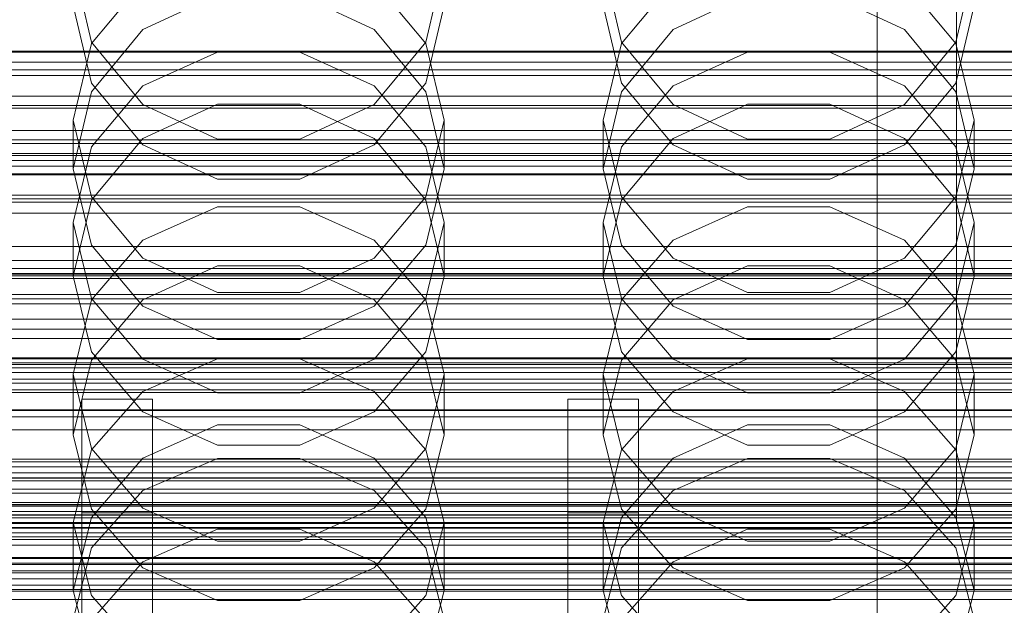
# Model space of a CAD drawing. Header units: millimetres. Extents: x -1970 to 61924, y -58230 to 6847.
# Tile 104 of 256: x -97 to 14, y -34444 to -34378. Entities that reach past the tile are written whole.
import ezdxf

# ---------------------------------------------------------------- set-up
doc = ezdxf.new("R2010")
doc.units = ezdxf.units.MM
for name, color, linetype, lineweight in [('COTAS_O', 1, 'Continuous', 0), ('COTAS_P', 1, 'Continuous', 0), ('frontal_briquetadora', 7, 'Continuous', 0), ('frontal_C01', 7, 'Continuous', 0), ('frontal_C02', 7, 'Continuous', 0), ('frontal_C03', 7, 'Continuous', 0), ('frontal_mezcladora', 7, 'Continuous', 0), ('frontal_secador', 7, 'Continuous', 0), ('frontal_tolva', 7, 'Continuous', 0), ('frontal_tolva-C01', 7, 'Continuous', 0)]:
    doc.layers.add(name, color=color, linetype=linetype, lineweight=lineweight)
doc.dimstyles.new('R19_100', dxfattribs={"dimtxt": 250, "dimasz": 150, "dimexe": 150, "dimexo": 80, "dimgap": 100, "dimtad": 1, "dimtih": 1, "dimtoh": 1, "dimdsep": 46, "dimcen": 0.09, "dimadec": 0, "dimazin": 0, "dimtfac": 1, "dimtdec": 4, "dimtofl": 0, "dimtmove": 0, "dimatfit": 3, "dimfxl": 1, "dimtolj": 1, "dimtzin": 0, "dimarcsym": 0})

# ---------------------------------------------------------------- blocks, each defined once
blk = doc.blocks.new('DIM_R26_43')
at = {"layer": 'COTAS_P'}
for p, q in [((-1750, -34600), (-1600, -34555)), ((2600, -34600), (2450, -34555)), ((-1750, -35500), (-1750, -34600)), ((-1750, -34600), (2600, -34600)), ((-1750, -34600), (-1600, -34645)), ((2600, -34600), (2450, -34645)), ((2600, -35500), (2600, -34600))]:
    blk.add_line(p, q, dxfattribs=at)
blk.add_text('4350 P', height=250, dxfattribs=at).set_placement((425, -34500))
blk = doc.blocks.new('DIM_R26_46')
at = {"layer": 'COTAS_O'}
for p, q in [((-1725, -33700), (-1575, -33655)), ((1725, -33700), (1575, -33655)), ((-1725, -34400), (-1725, -33700)), ((-1725, -33700), (1725, -33700)), ((-1725, -33700), (-1575, -33745)), ((1725, -33700), (1575, -33745)), ((1725, -34400), (1725, -33700))]:
    blk.add_line(p, q, dxfattribs=at)
blk.add_text('3450 O', height=250, dxfattribs=at).set_placement((0, -33600))
blk = doc.blocks.new('DIM_R26_48')
at = {"layer": 'COTAS_O'}
for p, q in [((-650, -33700), (50, -33700)), ((50, -33700), (5, -33850)), ((50, -34900), (50, -33700)), ((50, -33700), (95, -33850)), ((50, -34900), (5, -34750)), ((50, -34900), (95, -34750)), ((-650, -34900), (50, -34900))]:
    blk.add_line(p, q, dxfattribs=at)
blk.add_text('1200 O', height=250, rotation=90, dxfattribs=at).set_placement((-50, -34300))
blk = doc.blocks.new('DIM_R26_49')
at = {"layer": 'COTAS_O'}
for p, q in [((-650, -34200), (-500, -34155)), ((650, -34200), (500, -34155)), ((-650, -34900), (-650, -34200)), ((-650, -34200), (650, -34200)), ((-650, -34200), (-500, -34245)), ((650, -34200), (500, -34245)), ((650, -34900), (650, -34200))]:
    blk.add_line(p, q, dxfattribs=at)
blk.add_text('1300 O', height=250, dxfattribs=at).set_placement((0, -34100))
blk = doc.blocks.new('DIM_R26_54')
at = {"layer": 'COTAS_P'}
for p, q in [((-305, -34680), (395, -34680)), ((395, -34680), (350, -34830)), ((395, -36000), (395, -34680)), ((395, -34680), (440, -34830)), ((395, -36000), (350, -35850)), ((395, -36000), (440, -35850)), ((-305, -36000), (395, -36000))]:
    blk.add_line(p, q, dxfattribs=at)
blk.add_text('1320 P', height=250, rotation=90, dxfattribs=at).set_placement((295, -35340))

msp = doc.modelspace()

# ---------------------------------------------------------------- linework, layer by layer
at = {"layer": 'frontal_briquetadora'}
for p, q in [((-91, -34371.863), (-88.92, -34380.664)), ((-51.08, -34380.664), (-49, -34371.863)), ((-31, -34371.863), (-28.92, -34380.664)), ((8.92, -34380.664), (11, -34371.863)), ((-83.093, -34373.853), (-88.92, -34380.809)), ((-51.08, -34380.809), (-56.907, -34373.853)), ((-23.093, -34373.853), (-28.92, -34380.809)), ((8.92, -34380.809), (3.093, -34373.853)), ((-83.094, -34379.254), (-74.674, -34375.335)), ((-65.326, -34375.335), (-56.906, -34379.254)), ((-23.094, -34379.254), (-14.674, -34375.335)), ((-5.326, -34375.335), (3.094, -34379.254)), ((-88.92, -34385.296), (-91, -34376.522)), ((-49, -34376.522), (-51.08, -34385.296)), ((-28.92, -34385.296), (-31, -34376.522)), ((11, -34376.522), (8.92, -34385.296)), ((-88.92, -34386.283), (-83.094, -34379.254)), ((-56.906, -34379.254), (-51.08, -34386.283)), ((-28.92, -34386.283), (-23.094, -34379.254)), ((3.094, -34379.254), (8.92, -34386.283)), ((-88.92, -34380.809), (-91, -34389.484)), ((-88.92, -34380.664), (-83.093, -34387.722)), ((-56.907, -34387.722), (-51.08, -34380.664)), ((-49, -34389.484), (-51.08, -34380.809)), ((-28.92, -34380.809), (-31, -34389.484)), ((-28.92, -34380.664), (-23.093, -34387.722)), ((3.093, -34387.722), (8.92, -34380.664)), ((11, -34389.484), (8.92, -34380.809)), ((-83.093, -34385.622), (-74.673, -34381.804)), ((-74.673, -34381.804), (-65.327, -34381.804)), ((-65.327, -34381.804), (-56.907, -34385.622)), ((-23.093, -34385.622), (-14.673, -34381.804)), ((-14.673, -34381.804), (-5.327, -34381.804)), ((-5.327, -34381.804), (3.093, -34385.622)), ((-83.094, -34392.292), (-88.92, -34385.296)), ((-51.08, -34385.296), (-56.906, -34392.292)), ((-23.094, -34392.292), (-28.92, -34385.296)), ((8.92, -34385.296), (3.094, -34392.292)), ((-91, -34394.99), (-88.92, -34386.283)), ((-88.92, -34392.502), (-83.093, -34385.622)), ((-56.907, -34385.622), (-51.08, -34392.502)), ((-51.08, -34386.283), (-49, -34394.99)), ((-31, -34394.99), (-28.92, -34386.283)), ((-28.92, -34392.502), (-23.093, -34385.622)), ((3.093, -34385.622), (8.92, -34392.502)), ((8.92, -34386.283), (11, -34394.99)), ((-74.674, -34387.688), (-83.094, -34391.571)), ((-83.093, -34387.722), (-74.673, -34391.639)), ((-65.326, -34387.688), (-74.674, -34387.688)), ((-65.327, -34391.639), (-56.907, -34387.722)), ((-56.906, -34391.571), (-65.326, -34387.688)), ((-14.674, -34387.688), (-23.094, -34391.571)), ((-23.093, -34387.722), (-14.673, -34391.639)), ((-5.326, -34387.688), (-14.674, -34387.688)), ((-5.327, -34391.639), (3.093, -34387.722)), ((3.094, -34391.571), (-5.326, -34387.688)), ((-91, -34389.484), (-91, -34394.99)), ((-91, -34389.484), (-88.92, -34398.159)), ((-51.08, -34398.159), (-49, -34389.484)), ((-49, -34389.484), (-49, -34394.99)), ((-31, -34389.484), (-31, -34394.99)), ((-31, -34389.484), (-28.92, -34398.159)), ((8.92, -34398.159), (11, -34389.484)), ((11, -34389.484), (11, -34394.99)), ((-83.094, -34391.571), (-88.92, -34398.53)), ((-74.673, -34391.639), (-65.327, -34391.639)), ((-51.08, -34398.53), (-56.906, -34391.571)), ((-23.094, -34391.571), (-28.92, -34398.53)), ((-14.673, -34391.639), (-5.327, -34391.639)), ((8.92, -34398.53), (3.094, -34391.571)), ((-91, -34401.081), (-88.92, -34392.502)), ((-74.674, -34396.159), (-83.094, -34392.292)), ((-56.906, -34392.292), (-65.326, -34396.159)), ((-51.08, -34392.502), (-49, -34401.081)), ((-31, -34401.081), (-28.92, -34392.502)), ((-14.674, -34396.159), (-23.094, -34392.292)), ((3.094, -34392.292), (-5.326, -34396.159)), ((8.92, -34392.502), (11, -34401.081)), ((-88.92, -34403.634), (-91, -34394.99)), ((-49, -34394.99), (-51.08, -34403.634)), ((-28.92, -34403.634), (-31, -34394.99)), ((11, -34394.99), (8.92, -34403.634)), ((-65.326, -34396.159), (-74.674, -34396.159)), ((-5.326, -34396.159), (-14.674, -34396.159)), ((-88.92, -34398.53), (-91, -34407.145)), ((-88.92, -34398.159), (-83.093, -34405.116)), ((-56.907, -34405.116), (-51.08, -34398.159)), ((-49, -34407.145), (-51.08, -34398.53)), ((-28.92, -34398.53), (-31, -34407.145)), ((-28.92, -34398.159), (-23.093, -34405.116)), ((3.093, -34405.116), (8.92, -34398.159)), ((11, -34407.145), (8.92, -34398.53)), ((-83.093, -34403.051), (-74.673, -34399.304)), ((-74.673, -34399.304), (-65.327, -34399.304)), ((-65.327, -34399.304), (-56.907, -34403.051)), ((-23.093, -34403.051), (-14.673, -34399.304)), ((-14.673, -34399.304), (-5.327, -34399.304)), ((-5.327, -34399.304), (3.093, -34403.051)), ((-91, -34401.081), (-91, -34407.145)), ((-88.92, -34409.66), (-91, -34401.081)), ((-49, -34401.081), (-51.08, -34409.66)), ((-49, -34401.081), (-49, -34407.145)), ((-31, -34401.081), (-31, -34407.145)), ((-28.92, -34409.66), (-31, -34401.081)), ((11, -34401.081), (8.92, -34409.66)), ((11, -34401.081), (11, -34407.145)), ((-88.92, -34409.801), (-83.093, -34403.051)), ((-56.907, -34403.051), (-51.08, -34409.801)), ((-28.92, -34409.801), (-23.093, -34403.051)), ((3.093, -34403.051), (8.92, -34409.801)), ((-83.094, -34410.517), (-88.92, -34403.634)), ((-51.08, -34403.634), (-56.906, -34410.517)), ((-23.094, -34410.517), (-28.92, -34403.634)), ((8.92, -34403.634), (3.094, -34410.517)), ((-83.093, -34405.116), (-74.673, -34408.976)), ((-65.327, -34408.976), (-56.907, -34405.116)), ((-23.093, -34405.116), (-14.673, -34408.976)), ((-5.327, -34408.976), (3.093, -34405.116)), ((-74.674, -34405.988), (-83.094, -34409.807)), ((-65.326, -34405.988), (-74.674, -34405.988)), ((-56.906, -34409.807), (-65.326, -34405.988)), ((-14.674, -34405.988), (-23.094, -34409.807)), ((-5.326, -34405.988), (-14.674, -34405.988)), ((3.094, -34409.807), (-5.326, -34405.988)), ((-91, -34407.145), (-88.92, -34415.689)), ((-51.08, -34415.689), (-49, -34407.145)), ((-31, -34407.145), (-28.92, -34415.689)), ((8.92, -34415.689), (11, -34407.145)), ((-91, -34418.219), (-88.92, -34409.801)), ((-83.093, -34416.54), (-88.92, -34409.66)), ((-83.094, -34409.807), (-88.92, -34416.648)), ((-74.673, -34408.976), (-65.327, -34408.976)), ((-51.08, -34409.66), (-56.907, -34416.54)), ((-51.08, -34416.648), (-56.906, -34409.807)), ((-51.08, -34409.801), (-49, -34418.219)), ((-31, -34418.219), (-28.92, -34409.801)), ((-23.093, -34416.54), (-28.92, -34409.66)), ((-23.094, -34409.807), (-28.92, -34416.648)), ((-14.673, -34408.976), (-5.327, -34408.976)), ((8.92, -34409.66), (3.093, -34416.54)), ((8.92, -34416.648), (3.094, -34409.807)), ((8.92, -34409.801), (11, -34418.219)), ((-74.674, -34414.319), (-83.094, -34410.517)), ((-56.906, -34410.517), (-65.326, -34414.319)), ((-14.674, -34414.319), (-23.094, -34410.517)), ((3.094, -34410.517), (-5.326, -34414.319)), ((-65.326, -34414.319), (-74.674, -34414.319)), ((-5.326, -34414.319), (-14.674, -34414.319)), ((-88.92, -34415.689), (-83.094, -34422.488)), ((-74.673, -34416.505), (-83.093, -34420.17)), ((-65.327, -34416.505), (-74.673, -34416.505)), ((-56.907, -34420.17), (-65.327, -34416.505)), ((-56.906, -34422.488), (-51.08, -34415.689)), ((-28.92, -34415.689), (-23.094, -34422.488)), ((-14.673, -34416.505), (-23.093, -34420.17)), ((-5.327, -34416.505), (-14.673, -34416.505)), ((3.093, -34420.17), (-5.327, -34416.505)), ((3.094, -34422.488), (8.92, -34415.689)), ((-88.92, -34416.648), (-91, -34425.108)), ((-74.673, -34420.358), (-83.093, -34416.54)), ((-56.907, -34416.54), (-65.327, -34420.358)), ((-49, -34425.108), (-51.08, -34416.648)), ((-28.92, -34416.648), (-31, -34425.108)), ((-14.673, -34420.358), (-23.093, -34416.54)), ((3.093, -34416.54), (-5.327, -34420.358)), ((11, -34425.108), (8.92, -34416.648)), ((-91, -34418.219), (-91, -34425.108)), ((-91, -34418.219), (-88.92, -34426.637)), ((-51.08, -34426.637), (-49, -34418.219)), ((-49, -34418.219), (-49, -34425.108)), ((-31, -34418.219), (-31, -34425.108)), ((-31, -34418.219), (-28.92, -34426.637)), ((8.92, -34426.637), (11, -34418.219)), ((11, -34418.219), (11, -34425.108)), ((-83.093, -34420.17), (-88.92, -34426.776)), ((-65.327, -34420.358), (-74.673, -34420.358)), ((-51.08, -34426.776), (-56.907, -34420.17)), ((-23.093, -34420.17), (-28.92, -34426.776)), ((-5.327, -34420.358), (-14.673, -34420.358)), ((8.92, -34426.776), (3.093, -34420.17)), ((-83.094, -34422.488), (-74.674, -34426.241)), ((-65.326, -34426.241), (-56.906, -34422.488)), ((-23.094, -34422.488), (-14.674, -34426.241)), ((-5.326, -34426.241), (3.094, -34422.488)), ((-83.094, -34427.72), (-74.674, -34423.972)), ((-74.674, -34423.972), (-65.326, -34423.972)), ((-65.326, -34423.972), (-56.906, -34427.72)), ((-23.094, -34427.72), (-14.674, -34423.972)), ((-14.674, -34423.972), (-5.326, -34423.972)), ((-5.326, -34423.972), (3.094, -34427.72)), ((-88.92, -34433.486), (-91, -34425.108)), ((-49, -34425.108), (-51.08, -34433.486)), ((-28.92, -34433.486), (-31, -34425.108)), ((11, -34425.108), (8.92, -34433.486)), ((-74.674, -34426.241), (-65.326, -34426.241)), ((-14.674, -34426.241), (-5.326, -34426.241)), ((-88.92, -34426.776), (-91, -34435.012)), ((-88.92, -34426.637), (-83.093, -34433.388)), ((-56.907, -34433.388), (-51.08, -34426.637)), ((-49, -34435.012), (-51.08, -34426.776)), ((-28.92, -34426.776), (-31, -34435.012)), ((-28.92, -34426.637), (-23.093, -34433.388)), ((3.093, -34433.388), (8.92, -34426.637)), ((11, -34435.012), (8.92, -34426.776)), ((-88.92, -34434.426), (-83.094, -34427.72)), ((-83.093, -34431.392), (-74.673, -34427.785)), ((-74.673, -34427.785), (-65.327, -34427.785)), ((-65.327, -34427.785), (-56.907, -34431.392)), ((-56.906, -34427.72), (-51.08, -34434.426)), ((-28.92, -34434.426), (-23.094, -34427.72)), ((-23.093, -34431.392), (-14.673, -34427.785)), ((-14.673, -34427.785), (-5.327, -34427.785)), ((-5.327, -34427.785), (3.093, -34431.392)), ((3.094, -34427.72), (8.92, -34434.426)), ((-88.92, -34437.891), (-83.093, -34431.392)), ((-56.907, -34431.392), (-51.08, -34437.891)), ((-28.92, -34437.891), (-23.093, -34431.392)), ((3.093, -34431.392), (8.92, -34437.891)), ((-83.094, -34440.145), (-88.92, -34433.486)), ((-83.093, -34433.388), (-74.673, -34437.134)), ((-65.327, -34437.134), (-56.907, -34433.388)), ((-51.08, -34433.486), (-56.906, -34440.145)), ((-23.094, -34440.145), (-28.92, -34433.486)), ((-23.093, -34433.388), (-14.673, -34437.134)), ((-5.327, -34437.134), (3.093, -34433.388)), ((8.92, -34433.486), (3.094, -34440.145)), ((200, -34434.477), (-160, -34434.477)), ((-91, -34442.708), (-88.92, -34434.426)), ((-91, -34435.012), (-91, -34442.708)), ((-91, -34435.012), (-88.92, -34443.249)), ((-51.08, -34434.426), (-49, -34442.708)), ((-51.08, -34443.249), (-49, -34435.012)), ((-49, -34435.012), (-49, -34442.708)), ((-31, -34442.708), (-28.92, -34434.426)), ((-31, -34435.012), (-31, -34442.708)), ((-31, -34435.012), (-28.92, -34443.249)), ((8.92, -34434.426), (11, -34442.708)), ((8.92, -34443.249), (11, -34435.012)), ((11, -34435.012), (11, -34442.708)), ((-74.674, -34435.765), (-83.094, -34439.459)), ((-65.326, -34435.765), (-74.674, -34435.765)), ((-56.906, -34439.459), (-65.326, -34435.765)), ((-14.674, -34435.765), (-23.094, -34439.459)), ((-5.326, -34435.765), (-14.674, -34435.765)), ((3.094, -34439.459), (-5.326, -34435.765)), ((-74.673, -34437.134), (-65.327, -34437.134)), ((-14.673, -34437.134), (-5.327, -34437.134)), ((-91, -34445.996), (-88.92, -34437.891)), ((-51.08, -34437.891), (-49, -34445.996)), ((-31, -34445.996), (-28.92, -34437.891)), ((8.92, -34437.891), (11, -34445.996)), ((-160, -34439.62), (200, -34439.62)), ((-83.094, -34439.459), (-88.92, -34446.067)), ((-51.08, -34446.067), (-56.906, -34439.459)), ((-23.094, -34439.459), (-28.92, -34446.067)), ((8.92, -34446.067), (3.094, -34439.459)), ((-74.674, -34443.818), (-83.094, -34440.145)), ((-56.906, -34440.145), (-65.326, -34443.818)), ((-14.674, -34443.818), (-23.094, -34440.145)), ((3.094, -34440.145), (-5.326, -34443.818)), ((-88.92, -34450.901), (-91, -34442.708)), ((-88.92, -34443.249), (-83.093, -34449.855)), ((-56.907, -34449.855), (-51.08, -34443.249)), ((-49, -34442.708), (-51.08, -34450.901)), ((-28.92, -34450.901), (-31, -34442.708)), ((-28.92, -34443.249), (-23.093, -34449.855)), ((3.093, -34449.855), (8.92, -34443.249)), ((11, -34442.708), (8.92, -34450.901)), ((-65.326, -34443.818), (-74.674, -34443.818)), ((-5.326, -34443.818), (-14.674, -34443.818))]:
    msp.add_line(p, q, dxfattribs=at)
at = {"layer": 'frontal_C01'}
for p, q in [((0, -34520.192), (0, -34257.579)), ((0, -34263.359), (0, -34525.972)), ((-450, -34381.706), (450, -34381.706))]:
    msp.add_line(p, q, dxfattribs=at)
at = {"layer": 'frontal_C02'}
for p, q in [((0, -34521.432), (0, -34230.937)), ((0, -34236.667), (0, -34527.162)), ((-311.15, -34416.368), (311.15, -34416.368)), ((-311.15, -34416.964), (311.15, -34416.964)), ((-311.15, -34417.501), (311.15, -34417.501)), ((-311.15, -34419.249), (311.15, -34419.249)), ((-311.15, -34420.287), (311.15, -34420.287)), ((-311.15, -34423.068), (311.15, -34423.068)), ((-311.15, -34424.535), (311.15, -34424.535)), ((-311.15, -34428.159), (311.15, -34428.159)), ((-311.15, -34429.956), (311.15, -34429.956)), ((-440, -34432.754), (440, -34432.754)), ((-440, -34432.965), (440, -34432.965)), ((-440, -34433.156), (440, -34433.156)), ((-440, -34433.775), (440, -34433.775)), ((-440, -34434.143), (440, -34434.143)), ((311.15, -34434.176), (-311.15, -34434.176)), ((-440, -34435.128), (440, -34435.128)), ((-440, -34435.648), (440, -34435.648)), ((-311.15, -34436.18), (311.15, -34436.18)), ((-440, -34436.932), (440, -34436.932)), ((-440, -34437.569), (440, -34437.569)), ((440, -34439.064), (-440, -34439.064)), ((-440, -34439.774), (440, -34439.774)), ((-311.15, -34440.709), (311.15, -34440.709)), ((-440, -34441.379), (440, -34441.379)), ((-440, -34442.114), (440, -34442.114)), ((-311.15, -34442.784), (311.15, -34442.784)), ((-440, -34443.719), (440, -34443.719))]:
    msp.add_line(p, q, dxfattribs=at)
at = {"layer": 'frontal_C03'}
for p, q in [((1250, -34382.923), (-1250, -34382.923)), ((1250, -34383.804), (-1250, -34383.804)), ((1250, -34384.458), (-1250, -34384.458)), ((1250, -34386.765), (-1250, -34386.765)), ((-1250, -34387.823), (1250, -34387.823)), ((1250, -34390.675), (-1250, -34390.675)), ((1250, -34391.732), (-1250, -34391.732)), ((1250, -34394.039), (-1250, -34394.039)), ((1250, -34394.693), (-1250, -34394.693)), ((-1500, -34395.695), (1500, -34395.695)), ((1250, -34395.574), (-1250, -34395.574)), ((1530, -34398.773), (-1530, -34398.773)), ((1530, -34403.773), (-1530, -34403.773)), ((1250, -34405.381), (-1250, -34405.381)), ((1250, -34406.262), (-1250, -34406.262)), ((1500, -34407.104), (-1500, -34407.104)), ((1500, -34407.389), (-1500, -34407.389)), ((1250, -34406.915), (-1250, -34406.915)), ((1250, -34409.223), (-1250, -34409.223)), ((-1250, -34410.28), (1250, -34410.28)), ((1250, -34413.132), (-1250, -34413.132)), ((1250, -34414.19), (-1250, -34414.19)), ((1250, -34416.497), (-1250, -34416.497)), ((1250, -34417.151), (-1250, -34417.151)), ((1250, -34418.032), (-1250, -34418.032)), ((-1500, -34418.797), (1500, -34418.797)), ((-1500, -34422.245), (1500, -34422.245)), ((1250, -34427.838), (-1250, -34427.838)), ((1250, -34428.72), (-1250, -34428.72)), ((1250, -34429.373), (-1250, -34429.373)), ((1500, -34431.228), (-1500, -34431.228)), ((1250, -34431.68), (-1250, -34431.68)), ((-1250, -34432.738), (1250, -34432.738)), ((1250, -34435.59), (-1250, -34435.59)), ((1250, -34436.647), (-1250, -34436.647)), ((1250, -34438.955), (-1250, -34438.955)), ((1250, -34439.608), (-1250, -34439.608)), ((1250, -34440.49), (-1250, -34440.49))]:
    msp.add_line(p, q, dxfattribs=at)
at = {"layer": 'frontal_mezcladora'}
for p, q in [((9, -34435), (9, -34375)), ((-90, -34433.911), (-90, -34421.05)), ((-90, -34421.05), (-82, -34421.05)), ((-82, -34433.911), (-82, -34421.05)), ((-35, -34433.911), (-35, -34421.05)), ((-35, -34421.05), (-27, -34421.05)), ((-27, -34433.911), (-27, -34421.05)), ((-90, -34470.534), (-90, -34433.911)), ((-90, -34433.911), (-82, -34433.911)), ((-82, -34470.534), (-82, -34433.911)), ((-35, -34470.534), (-35, -34433.911)), ((-35, -34433.911), (-27, -34433.911)), ((-27, -34470.534), (-27, -34433.911)), ((-420, -34435), (240, -34435)), ((-189, -34435), (9, -34435)), ((-420, -34442.586), (240, -34442.586))]:
    msp.add_line(p, q, dxfattribs=at)
at = {"layer": 'frontal_secador'}
for p, q in [((1360, -34381.784), (-1360, -34381.784)), ((1360, -34388.141), (-1360, -34388.141)), ((1360, -34392.137), (-1360, -34392.137)), ((1360, -34393.5), (-1360, -34393.5)), ((1250, -34393.25), (-1250, -34393.25)), ((1250, -34409.715), (-1250, -34409.715)), ((1250, -34422.349), (-1250, -34422.349)), ((1250, -34430.291), (-1250, -34430.291)), ((1250, -34433), (-1250, -34433))]:
    msp.add_line(p, q, dxfattribs=at)
at = {"layer": 'frontal_tolva'}
for p, q in [((-670, -34400), (670, -34400)), ((600, -34400), (-600, -34400)), ((-600, -34406.849), (600, -34406.849)), ((-670, -34412), (670, -34412)), ((-660, -34420), (660, -34420)), ((-660, -34430), (660, -34430))]:
    msp.add_line(p, q, dxfattribs=at)
at = {"layer": 'frontal_tolva-C01'}
for p, q in [((-600, -34397.972), (600, -34397.972)), ((600, -34398.402), (-600, -34398.402)), ((600, -34400), (-600, -34400))]:
    msp.add_line(p, q, dxfattribs=at)

# ---------------------------------------------------------------- dimensions: what is measured, and where the dimension line sits
at = {"layer": 'COTAS_O'}
for p1, p2, distance, picture, middle in [((-650, -34900), (-650, -33700), -700, 'DIM_R26_48', (50, -34300)), ((-1725, -34400), (1725, -34400), 700, 'DIM_R26_46', (0, -33700)), ((-650, -34900), (650, -34900), 700, 'DIM_R26_49', (0, -34200))]:
    dim = msp.add_aligned_dim(p1=p1, p2=p2, distance=distance, text='<> O', dimstyle='R19_100', dxfattribs=at)
    dim.commit()
    dim.dimension.update_dxf_attribs({"geometry": picture, "text_midpoint": middle})
at = {"layer": 'COTAS_P'}
for p1, p2, distance, picture, middle in [((-1750, -35500), (2600, -35500), 900, 'DIM_R26_43', (425, -34600)), ((-305, -36000), (-305, -34680), -700, 'DIM_R26_54', (395, -35340))]:
    dim = msp.add_aligned_dim(p1=p1, p2=p2, distance=distance, text='<> P', dimstyle='R19_100', dxfattribs=at)
    dim.commit()
    dim.dimension.update_dxf_attribs({"geometry": picture, "text_midpoint": middle})

doc.saveas('drawing.dxf')
